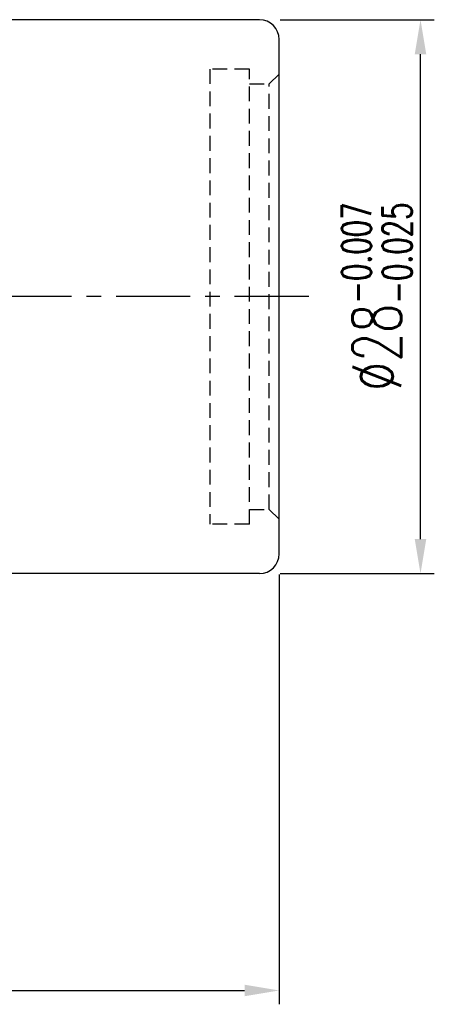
# Model space of a CAD drawing. Extents: x 590 to 738, y 19 to 112.
# Tile 58 of 58: x 717 to 738, y 38 to 88. Entities that reach past the tile are written whole.
import ezdxf

# ---------------------------------------------------------------- set-up
doc = ezdxf.new("R2010")
doc.units = 0
doc.header["$LTSCALE"] = 3
doc.header["$MEASUREMENT"] = 0
doc.header["$PDMODE"] = 1
doc.linetypes.add('CENTER', pattern=[2, 1.25, -0.25, 0.25, -0.25])
doc.linetypes.add('HIDDEN', pattern=[0.375, 0.25, -0.125])
doc.layers.get('DEFPOINTS').update_dxf_attribs({"linetype": 'CONTINUOUS'})
for name, color, linetype in [('CL', 1, 'CENTER'), ('DIM', 4, 'CONTINUOUS'), ('HID', 2, 'HIDDEN'), ('OUT', 3, 'CONTINUOUS')]:
    doc.layers.add(name, color=color, linetype=linetype)
doc.styles.add('DIM-7', font='SIMPLEX.shx', dxfattribs={"width": 0.7, "bigfont": 'chineset.shx'})
doc.dimstyles.new('CNS', dxfattribs={"dimtxt": 3.5, "dimasz": 2.5, "dimexe": 1, "dimexo": 1.5, "dimgap": 0.09, "dimtad": 0, "dimdsep": 46, "dimtxsty": 'DIM-7', "dimcen": 0.09, "dimclrd": 1, "dimclre": 1, "dimclrt": 4, "dimadec": 0, "dimazin": 0, "dimtfac": 1, "dimtix": 1, "dimtmove": 2, "dimatfit": 3, "dimfxl": 1, "dimtvp": 0.971429, "dimtolj": 1, "dimarcsym": 0})

# ---------------------------------------------------------------- blocks, each defined once
blk = doc.blocks.new('*D13')
at = {"layer": 'DEFPOINTS', "color": 0, "transparency": 16777216}
for p in [(729.55, 88.142, 0.2), (737.7, 88.142), (729.55, 60.142, 0.2)]:
    blk.add_point(p, dxfattribs=at)
at = {"layer": 'DIM', "color": 0, "lineweight": -2, "transparency": 16777216}
for p, q in [((730.6, 88.142), (738.4, 88.142)), ((737.7, 61.892), (737.7, 86.392)), ((730.6, 60.142), (738.4, 60.142))]:
    blk.add_line(p, q, dxfattribs=at)
at = {"layer": 'DIM', "color": 0, "transparency": 16777216}
for points in [[(737.408, 86.392), (737.992, 86.392), (737.7, 88.142)], [(737.408, 61.892), (737.992, 61.892), (737.7, 60.142)]]:
    blk.add_solid(points, dxfattribs=at)
at = {"layer": 'DIM', "color": 0, "transparency": 16777216, "insert": (735.493, 74.142), "char_height": 2.45, "attachment_point": 5, "rotation": 90, "style": 'DIM-7'}
blk.add_mtext('\\A1;%%c28{\\H1.470000;\\S-0.007^ -0.025;}', dxfattribs=at)
blk = doc.blocks.new('*D18')
at = {"layer": 'DEFPOINTS', "color": 0, "transparency": 16777216}
for p in [(730.55, 61.142, 0.2), (673.55, 51.142, 0.2), (730.55, 39.075)]:
    blk.add_point(p, dxfattribs=at)
at = {"layer": 'DIM', "color": 0, "lineweight": -2, "transparency": 16777216}
for p, q in [((730.55, 60.092), (730.55, 38.375)), ((673.55, 50.092), (673.55, 38.375)), ((675.3, 39.075), (728.8, 39.075))]:
    blk.add_line(p, q, dxfattribs=at)
at = {"layer": 'DIM', "color": 0, "transparency": 16777216}
for points in [[(675.3, 39.366), (675.3, 38.783), (673.55, 39.075)], [(728.8, 39.366), (728.8, 38.783), (730.55, 39.075)]]:
    blk.add_solid(points, dxfattribs=at)
at = {"layer": 'DIM', "color": 0, "transparency": 16777216, "insert": (702.05, 41.455), "char_height": 2.45, "attachment_point": 5, "style": 'DIM-7'}
blk.add_mtext('\\A1;57', dxfattribs=at)

msp = doc.modelspace()

# ---------------------------------------------------------------- linework, layer by layer
at = {"layer": 'CL', "color": 7}
msp.add_line((732.051, 74.142, 0.2), (670.352, 74.142, 0.2), dxfattribs=at)
at = {"layer": 'HID', "color": 7}
for p, q in [((727.05, 85.642, 0.2), (727.05, 62.642, 0.2)), ((729.051, 85.642, 0.2), (727.05, 85.642, 0.2)), ((729.051, 62.642, 0.2), (729.051, 85.642, 0.2)), ((730.051, 84.892, 0.2), (730.55, 85.391, 0.2)), ((729.051, 84.892, 0.2), (730.051, 84.892, 0.2)), ((730.051, 63.392, 0.2), (730.051, 84.892, 0.2)), ((729.051, 63.392, 0.2), (730.051, 63.392, 0.2)), ((730.051, 63.392, 0.2), (730.55, 62.892, 0.2)), ((729.051, 62.642, 0.2), (727.05, 62.642, 0.2))]:
    msp.add_line(p, q, dxfattribs=at)
at = {"layer": 'OUT', "color": 7}
for p, q in [((729.55, 88.142, 0.2), (683.55, 88.142, 0.2)), ((730.55, 61.142, 0.2), (730.55, 87.142, 0.2)), ((729.55, 60.142, 0.2), (683.55, 60.142, 0.2))]:
    msp.add_line(p, q, dxfattribs=at)
for centre, start, end in [((729.55, 87.142, 0.2), 0, 90), ((729.55, 61.142, 0.2), 270, 0)]:
    msp.add_arc(centre, 1, start, end, dxfattribs=at)

# ---------------------------------------------------------------- dimensions: what is measured, and where the dimension line sits
at = {"layer": 'DIM', "color": 7}
dim = msp.add_linear_dim(base=(737.7, 88.142), p1=(729.55, 60.142, 0.2), p2=(729.55, 88.142, 0.2), angle=90, text='%%c<>', dimstyle='CNS', override={"dimscale": 0.7, "dimgap": 0.09, "dimclrd": 0, "dimclre": 0, "dimclrt": 0, "dimtol": 1, "dimlim": 0, "dimtp": -0.007, "dimtm": 0.025, "dimtfac": 0.6, "dimtdec": 3}, dxfattribs=at)
dim.commit()
dim.dimension.update_dxf_attribs({"geometry": '*D13', "text_midpoint": (735.493, 74.142), "dimtype": 160})
dim = msp.add_linear_dim(base=(730.55, 39.075), p1=(673.55, 51.142, 0.2), p2=(730.55, 61.142, 0.2), dimstyle='CNS', override={"dimscale": 0.7, "dimclrd": 0, "dimclre": 0, "dimclrt": 0}, dxfattribs=at)
dim.commit()
dim.dimension.update_dxf_attribs({"geometry": '*D18', "text_midpoint": (702.05, 41.455)})

doc.saveas('drawing.dxf')
